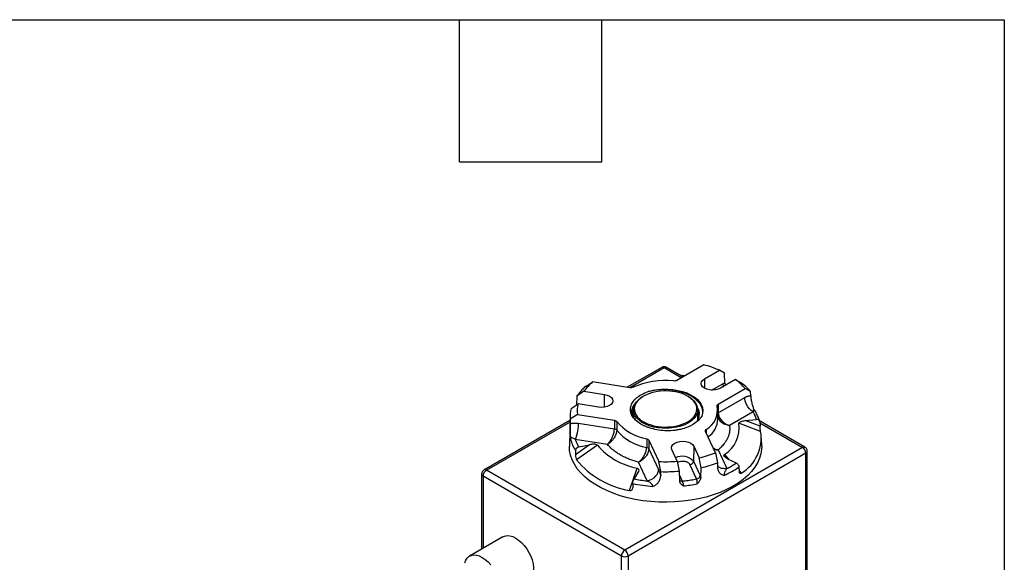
# Model space of a CAD drawing. Header units: inches. Extents: x 0.5 to 21.5, y 0.5 to 16.5.
# Tile 11 of 11: x 17.3 to 21.5, y 14.2 to 16.5. Entities that reach past the tile are written whole.
import ezdxf

# ---------------------------------------------------------------- set-up
doc = ezdxf.new("R2010")
doc.units = ezdxf.units.IN
doc.header["$LTSCALE"] = 2
doc.header["$MEASUREMENT"] = 0
doc.layers.add('TEXT', color=140, linetype='Continuous', lineweight=25)

msp = doc.modelspace()

# ---------------------------------------------------------------- linework, layer by layer
for p, q in [((20.0541, 15.0329), (19.9081, 14.9486)), ((19.9184, 14.9478), (20.0641, 15.0319)), ((20.0641, 15.0319), (20.1359, 14.9904)), ((20.1377, 14.9961), (20.0741, 15.0329)), ((20.2312, 15.0438), (20.1168, 14.9777)), ((20.2337, 14.9838), (20.2971, 15.0204)), ((20.3192, 15.0082), (20.2971, 15.0204)), ((20.3206, 14.9664), (20.3192, 15.0082)), ((19.9182, 14.947), (19.7619, 14.9712)), ((20.1374, 14.9954), (20.1353, 14.9884)), ((20.1454, 14.9942), (20.1374, 14.9954)), ((20.2337, 14.9838), (20.2343, 14.9442)), ((20.3651, 14.9811), (20.3018, 14.9445)), ((20.3651, 14.9811), (20.3866, 14.9694)), ((19.7252, 14.9319), (19.6952, 14.9117)), ((19.7252, 14.9319), (19.8117, 14.9185)), ((19.9207, 14.9475), (19.9365, 14.9509)), ((20.2643, 14.9364), (20.3113, 14.9635)), ((20.2913, 14.877), (20.4057, 14.9431)), ((20.4287, 14.9314), (20.4057, 14.9431)), ((20.4292, 14.9131), (20.4287, 14.9314)), ((19.6952, 14.9117), (19.6942, 14.8742)), ((19.8114, 14.8648), (19.8117, 14.9185)), ((19.9765, 14.9111), (19.9736, 14.9094)), ((20.1659, 14.9094), (20.163, 14.9111)), ((20.2921, 14.841), (20.404, 14.9056)), ((19.6706, 14.8586), (19.7002, 14.8782)), ((19.7868, 14.8648), (19.7002, 14.8782)), ((19.9337, 14.8539), (19.9337, 14.8247)), ((20.2057, 14.809), (20.2057, 14.8539)), ((20.2905, 14.8156), (20.2897, 14.8514)), ((20.2913, 14.877), (20.2921, 14.841)), ((20.4393, 14.8451), (20.3395, 14.7875)), ((20.4434, 14.8544), (20.4414, 14.8579)), ((19.6661, 14.8089), (19.3031, 14.5994)), ((19.3131, 14.5984), (19.6659, 14.802)), ((19.6665, 14.8282), (19.6638, 14.7009)), ((19.667, 14.8136), (19.6666, 14.7952)), ((19.6981, 14.8336), (19.667, 14.8136)), ((19.6981, 14.8336), (19.8543, 14.8094)), ((19.8645, 14.8042), (19.8639, 14.768)), ((20.29, 14.8391), (20.2921, 14.841)), ((20.4062, 14.8082), (20.4535, 14.813)), ((20.4686, 14.7847), (20.4062, 14.8082)), ((20.4682, 14.8024), (20.4686, 14.7847)), ((20.6582, 14.6957), (20.4686, 14.8051)), ((19.7009, 14.7969), (19.8538, 14.7732)), ((20.28, 14.6721), (20.2381, 14.7624)), ((20.2409, 14.77), (20.2412, 14.7556)), ((20.4712, 14.7621), (20.3792, 14.7968)), ((20.4683, 14.7985), (20.6482, 14.6947)), ((19.8244, 14.7078), (19.688, 14.7289)), ((19.9906, 14.7313), (19.99, 14.6952)), ((19.9997, 14.7255), (19.9991, 14.6893)), ((19.9997, 14.7255), (20.0416, 14.6353)), ((20.4757, 14.7009), (20.475, 14.7328)), ((19.7487, 14.7064), (19.6892, 14.6641)), ((19.6895, 14.682), (19.6892, 14.6641)), ((19.7819, 14.7044), (19.6942, 14.6419)), ((19.7036, 14.697), (19.7487, 14.7064)), ((20.6482, 14.6947), (19.8972, 14.2612)), ((19.9991, 14.6893), (20.04, 14.6011)), ((20.1189, 14.6365), (20.0957, 14.6865)), ((20.1887, 14.7009), (20.1874, 14.6368)), ((20.1887, 14.7009), (20.2119, 14.6509)), ((20.2916, 14.6843), (20.3282, 14.6056)), ((20.6682, 13.7638), (20.6682, 14.6784)), ((20.6623, 14.6702), (19.9113, 14.2367)), ((20.0494, 14.5928), (20.0416, 14.6353)), ((20.1189, 14.6365), (20.1274, 14.5949)), ((20.1874, 14.6368), (20.2154, 14.5764)), ((20.2194, 14.6092), (20.2119, 14.6509)), ((20.28, 14.6721), (20.2887, 14.6299)), ((20.3179, 14.6647), (20.3359, 14.645)), ((20.3315, 14.6471), (20.3682, 14.6293)), ((20.6623, 13.7557), (20.6623, 14.6702)), ((19.8972, 14.2612), (19.3131, 14.5984)), ((19.9174, 14.5131), (19.9494, 14.6077)), ((19.9918, 14.5535), (19.9552, 14.6323)), ((20.0491, 14.5744), (20.0494, 14.5928)), ((20.1274, 14.5949), (20.1285, 14.5526)), ((20.2009, 14.5621), (20.1729, 14.6225)), ((20.2188, 14.5666), (20.2194, 14.6092)), ((20.2887, 14.6299), (20.2892, 14.6115)), ((20.3797, 14.6117), (20.38, 14.5938)), ((20.38, 14.5966), (20.3895, 14.5861)), ((19.2931, 14.582), (19.2931, 14.266)), ((19.8831, 14.2367), (19.299, 14.5739)), ((19.299, 14.5739), (19.299, 14.2693)), ((19.9529, 14.5886), (19.9365, 14.5625)), ((20.1279, 14.5778), (20.1396, 14.5526)), ((19.9313, 14.5424), (19.9312, 14.5244)), ((19.3831, 14.3179), (19.2417, 14.2363)), ((19.8831, 13.3222), (19.8831, 14.2367)), ((19.9113, 14.2367), (19.9113, 13.3222))]:
    msp.add_line(p, q)
at = {"flags": 128}
for points in [[(20.3018, 14.9445), (20.2918, 14.9401), (20.2802, 14.9373), (20.2677, 14.9364), (20.2553, 14.9373), (20.2437, 14.9401), (20.2337, 14.9445), (20.2261, 14.9502), (20.2212, 14.957), (20.2196, 14.9641), (20.2212, 14.9713), (20.2261, 14.978), (20.2337, 14.9838)], [(19.9964, 14.9303), (20.016, 14.9353), (20.0365, 14.9387), (20.0577, 14.9405), (20.079, 14.9406), (20.1002, 14.939), (20.1209, 14.9358), (20.1406, 14.9311), (20.159, 14.9248), (20.1757, 14.9171), (20.1905, 14.9082), (20.2031, 14.8982), (20.2132, 14.8873), (20.2207, 14.8758), (20.2254, 14.8637), (20.2272, 14.8515), (20.2261, 14.8391), (20.2222, 14.827)], [(19.8117, 14.9185), (19.8233, 14.9157), (19.8333, 14.9113), (19.841, 14.9056), (19.8458, 14.8989), (19.8474, 14.8917), (19.8458, 14.8845), (19.841, 14.8778), (19.8333, 14.872), (19.8233, 14.8676), (19.8117, 14.8648), (19.7993, 14.8639), (19.7868, 14.8648)], [(20.1659, 14.7984), (20.1509, 14.7909), (20.1341, 14.7848), (20.116, 14.7801), (20.0969, 14.777), (20.0772, 14.7755), (20.0573, 14.7757), (20.0378, 14.7776), (20.0188, 14.7811), (20.001, 14.7862), (19.9847, 14.7927), (19.9701, 14.8005), (19.9577, 14.8094), (19.9477, 14.8193), (19.9402, 14.8299), (19.9356, 14.8411), (19.9338, 14.8525), (19.9349, 14.8639), (19.9388, 14.8752), (19.9456, 14.8859), (19.955, 14.896), (19.9668, 14.9052), (19.9736, 14.9094)], [(20.1659, 14.9094), (20.1758, 14.903), (20.1871, 14.8936), (20.1959, 14.8833), (20.2019, 14.8724), (20.2052, 14.8611), (20.2055, 14.8496), (20.203, 14.8383), (20.1976, 14.8272), (20.1895, 14.8168), (20.1789, 14.8071), (20.1659, 14.7984)], [(19.8543, 14.8094), (19.854, 14.7892), (19.8538, 14.7732)], [(20.0957, 14.6865), (20.0941, 14.6937), (20.0957, 14.7009), (20.1005, 14.7076), (20.1082, 14.7134), (20.1181, 14.7178), (20.1298, 14.7205), (20.1422, 14.7215), (20.1547, 14.7205), (20.1663, 14.7178), (20.1762, 14.7134), (20.1839, 14.7076), (20.1887, 14.7009)], [(20.4757, 14.7009), (20.4754, 14.6881), (20.4725, 14.6684), (20.4668, 14.649), (20.4583, 14.6299), (20.447, 14.6113), (20.433, 14.5933), (20.4165, 14.5761), (20.3975, 14.5597), (20.3762, 14.5442), (20.3528, 14.5299), (20.3273, 14.5168), (20.3, 14.5049), (20.2711, 14.4944), (20.2407, 14.4854), (20.2092, 14.4778), (20.1766, 14.4719), (20.1433, 14.4675), (20.1095, 14.4647), (20.0754, 14.4636), (20.0413, 14.4642), (20.0073, 14.4664), (19.9738, 14.4702), (19.941, 14.4757), (19.9091, 14.4827), (19.8784, 14.4913), (19.8489, 14.5013), (19.8211, 14.5127), (19.795, 14.5254), (19.7708, 14.5394), (19.7488, 14.5544), (19.729, 14.5705), (19.7117, 14.5875), (19.6969, 14.6052), (19.6847, 14.6237), (19.6752, 14.6426), (19.6686, 14.6619), (19.6647, 14.6815), (19.6638, 14.7009)], [(19.3831, 14.3179), (19.3902, 14.321), (19.4007, 14.3229), (19.4122, 14.3221), (19.4244, 14.3186), (19.4369, 14.3126), (19.4494, 14.3042), (19.4616, 14.2936), (19.4731, 14.2811), (19.4836, 14.2671), (19.4928, 14.252), (19.5005, 14.2361), (19.5065, 14.2199), (19.5106, 14.2038), (19.5126, 14.1883), (19.5126, 14.1738), (19.5106, 14.1607), (19.5065, 14.1494), (19.5005, 14.1401), (19.4928, 14.1331), (19.4906, 14.1317)], [(19.2218, 14.2073), (19.2258, 14.2186), (19.2318, 14.2279), (19.2395, 14.2349), (19.2488, 14.2394), (19.2593, 14.2413), (19.2708, 14.2404), (19.2829, 14.237), (19.2955, 14.2309), (19.308, 14.2225), (19.3201, 14.2119), (19.3316, 14.1995)]]:
    msp.add_lwpolyline(points, dxfattribs=at)
for centre, radius, start, end in [((20.0582, 15.0237), 0.0101, 54.3824, 114.3071), ((20.0699, 15.0237), 0.0101, 65.6929, 125.6176), ((20.1053, 14.5851), 0.4756, 66.2146, 74.6426), ((19.9011, 14.8041), 0.2174, 129.7993, 144.0136), ((20.0686, 14.6329), 0.3442, 84.116, 113.4701), ((20.2226, 14.7883), 0.2398, 40.1932, 53.5089), ((20.2296, 14.7527), 0.2676, 41.9144, 54.0829), ((19.8819, 14.7807), 0.228, 131.387, 144.9281), ((19.8025, 14.8253), 0.136, 165.8285, 184.9539), ((19.8223, 14.8499), 0.1253, 166.9112, 187.4559), ((20.195, 14.8518), 0.0938, 299.3187, 10.8843), ((20.0223, 14.932), 0.2031, 218.9852, 261.0202), ((20.1947, 14.8186), 0.0959, 304.327, 358.2134), ((20.0221, 14.8965), 0.2039, 219.0707, 260.9347), ((20.2486, 14.7772), 0.1321, 301.6475, 8.5555), ((20.3001, 14.7346), 0.1733, 301.0473, 9.1558), ((19.8236, 14.768), 0.1593, 193.5415, 212.6703), ((20.0017, 14.8918), 0.2888, 220.4414, 259.564), ((20.654, 14.6865), 0.0101, 65.8698, 125.6021), ((20.6316, 14.6688), 0.0307, 2.6055, 57.3945), ((20.6581, 14.6794), 0.0101, 294.3754, 354.2962), ((19.9803, 14.8799), 0.3722, 219.7443, 260.2611), ((20.0697, 15.2785), 0.6438, 267.4963, 274.3823), ((20.1411, 14.5962), 0.0615, 41.2835, 117.8459), ((20.1711, 14.6388), 0.0164, 276.1511, 353.0064), ((20.0961, 15.142), 0.5045, 283.2656, 291.3683), ((19.3297, 14.5725), 0.0307, 122.6055, 177.3945), ((19.3073, 14.5904), 0.00985, 53.6972, 115.0684), ((20.0697, 15.2883), 0.6958, 268.3237, 274.754), ((20.0955, 15.1508), 0.5556, 282.8799, 290.3518), ((20.1588, 14.9363), 0.3926, 293.7639, 304.2362), ((19.3027, 14.5827), 0.00959, 184.0503, 247.2616), ((20.0662, 15.1882), 0.6597, 258.2048, 265.6101), ((20.0743, 15.1823), 0.6538, 276.2115, 281.3746), ((19.9138, 14.2353), 0.0307, 122.6055, 177.3945), ((19.8806, 14.2353), 0.0307, 2.6055, 57.3945), ((19.8972, 14.264), 0.0307, 242.6097, 297.3903)]:
    msp.add_arc(centre, radius, start, end)
for points, knots in [([(20.074, 15.0326), (20.0724, 15.0335), (20.0686, 15.0356), (20.062, 15.0357), (20.0568, 15.0345), (20.0546, 15.033), (20.0541, 15.0328)], [0, 0, 0, 0, 0.25736, 0.613536, 0.929769, 1, 1, 1, 1]), ([(20.1374, 14.9954), (20.1377, 14.9963), (20.1382, 14.9976), (20.1387, 14.9982), (20.1389, 14.9981), (20.1389, 14.998)], [0, 0, 0, 0, 0.599806, 0.921772, 1, 1, 1, 1]), ([(20.1498, 14.9968), (20.1466, 14.9972), (20.143, 14.9977), (20.1393, 14.998), (20.1389, 14.9981)], [0, 0, 0, 0, 0.887004, 1, 1, 1, 1]), ([(20.3113, 14.9635), (20.3121, 14.964), (20.3137, 14.9648), (20.316, 14.9657), (20.3184, 14.9663), (20.3198, 14.9664), (20.3206, 14.9664)], [0, 0, 0, 0, 0.249969, 0.497845, 0.746809, 1, 1, 1, 1]), ([(20.3206, 14.9664), (20.3208, 14.9642), (20.3212, 14.9611), (20.3227, 14.9579), (20.3232, 14.9569)], [0, 0, 0, 0, 0.695943, 1, 1, 1, 1]), ([(19.9633, 14.7951), (19.9552, 14.7998), (19.9482, 14.805), (19.9363, 14.8163), (19.9316, 14.8222), (19.9246, 14.8346), (19.9224, 14.8412), (19.9206, 14.8542), (19.9209, 14.8608), (19.9243, 14.8738), (19.9272, 14.8801), (19.9355, 14.8923), (19.9408, 14.8982), (19.9535, 14.909), (19.9609, 14.914), (19.9775, 14.923), (19.9866, 14.9269), (19.9964, 14.9303)], [0, 0, 0, 0, 0.125, 0.125, 0.25, 0.25, 0.375, 0.375, 0.5, 0.5, 0.625, 0.625, 0.75, 0.75, 0.875, 0.875, 1, 1, 1, 1]), ([(19.9388, 14.8668), (19.941, 14.8767), (19.9466, 14.8864), (19.9637, 14.9037), (19.9753, 14.9114), (20.0026, 14.9236), (20.0184, 14.9281), (20.0517, 14.9333), (20.0693, 14.934), (20.1036, 14.9315), (20.1203, 14.9283), (20.1503, 14.9184), (20.1636, 14.9117), (20.1847, 14.8959), (20.1926, 14.8868), (20.2016, 14.8676), (20.2029, 14.8574), (20.1985, 14.8377), (20.1929, 14.828), (20.1757, 14.8107), (20.1642, 14.803), (20.1368, 14.7908), (20.1211, 14.7863), (20.0877, 14.781), (20.0702, 14.7803), (20.0359, 14.7829), (20.0192, 14.7861), (19.9892, 14.796), (19.9759, 14.8027), (19.9548, 14.8185), (19.9469, 14.8276), (19.9378, 14.8468), (19.9366, 14.8569), (19.9388, 14.8668)], [0, 0, 0, 0, 0.0625, 0.0625, 0.125, 0.125, 0.1875, 0.1875, 0.25, 0.25, 0.3125, 0.3125, 0.375, 0.375, 0.4375, 0.4375, 0.5, 0.5, 0.5625, 0.5625, 0.625, 0.625, 0.6875, 0.6875, 0.75, 0.75, 0.8125, 0.8125, 0.875, 0.875, 0.9375, 0.9375, 1, 1, 1, 1]), ([(20.2271, 14.8418), (20.2269, 14.8458), (20.2265, 14.8541), (20.2223, 14.8666), (20.2152, 14.879), (20.2054, 14.8907), (20.1929, 14.9016), (20.1782, 14.9113), (20.1614, 14.9199), (20.1428, 14.927), (20.1229, 14.9325), (20.1019, 14.9365), (20.0803, 14.9387), (20.0586, 14.9392), (20.037, 14.938), (20.016, 14.9352), (20.003, 14.9319), (19.9964, 14.9303)], [0, 0, 0, 0, 0.060903, 0.127981, 0.19506, 0.262138, 0.329216, 0.396295, 0.463373, 0.530451, 0.59753, 0.664608, 0.731687, 0.798765, 0.865843, 0.932922, 1, 1, 1, 1]), ([(20.3113, 14.9635), (20.3115, 14.9619), (20.3119, 14.9585), (20.3135, 14.9544), (20.3149, 14.9526), (20.3152, 14.9522)], [0, 0, 0, 0, 0.452504, 0.905009, 1, 1, 1, 1]), ([(19.9474, 14.8865), (19.9444, 14.8837), (19.9368, 14.8767), (19.9299, 14.864), (19.9264, 14.8493), (19.9282, 14.8344), (19.9351, 14.8201), (19.9465, 14.8066), (19.9577, 14.799), (19.9633, 14.7951)], [0, 0, 0, 0, 0.0988132, 0.249011, 0.3992088, 0.5494066, 0.6996044, 0.8498022, 1, 1, 1, 1]), ([(20.404, 14.9056), (20.4051, 14.9062), (20.4072, 14.9074), (20.4105, 14.909), (20.4137, 14.9103), (20.418, 14.9117), (20.4233, 14.913), (20.4272, 14.9131), (20.4292, 14.9131)], [0, 0, 0, 0, 0.1250273, 0.2498421, 0.3748668, 0.5005212, 0.7513326, 1, 1, 1, 1]), ([(20.4393, 14.8451), (20.4289, 14.8511), (20.4108, 14.8716), (20.4041, 14.8965), (20.404, 14.9056)], [0, 0, 0, 0, 0.571429, 1, 1, 1, 1]), ([(20.4292, 14.9131), (20.4296, 14.9078), (20.4303, 14.8972), (20.4341, 14.8803), (20.438, 14.867), (20.4406, 14.8601), (20.4414, 14.8579)], [0, 0, 0, 0, 0.308125, 0.616754, 0.873962, 1, 1, 1, 1]), ([(19.9276, 14.8457), (19.9275, 14.848), (19.9275, 14.8528), (19.9293, 14.8595), (19.9318, 14.8654), (19.9354, 14.8722), (19.9397, 14.8768), (19.9427, 14.8799)], [0, 0, 0, 0, 0.192946, 0.402753, 0.572206, 0.701291, 1, 1, 1, 1]), ([(19.9337, 14.8446), (19.9322, 14.8424), (19.9299, 14.8389), (19.9295, 14.8353), (19.9293, 14.834)], [0, 0, 0, 0, 0.652148, 1, 1, 1, 1]), ([(19.9294, 14.8338), (19.9303, 14.8373), (19.9312, 14.841), (19.9337, 14.8443), (19.9337, 14.8444)], [0, 0, 0, 0, 0.964025, 1, 1, 1, 1]), ([(20.2026, 14.8042), (20.2052, 14.8088), (20.2109, 14.8186), (20.213, 14.8348), (20.211, 14.8505), (20.2055, 14.8601), (20.2031, 14.8643)], [0, 0, 0, 0, 0.233252, 0.508634, 0.784016, 1, 1, 1, 1]), ([(20.2038, 14.8619), (20.2049, 14.8602), (20.2089, 14.854), (20.2118, 14.8442), (20.2118, 14.8364), (20.2118, 14.8333)], [0, 0, 0, 0, 0.185992, 0.686553, 1, 1, 1, 1]), ([(20.4433, 14.8544), (20.4432, 14.8546), (20.4429, 14.855), (20.442, 14.8543), (20.4407, 14.8515), (20.4399, 14.8474), (20.4393, 14.8451)], [0, 0, 0, 0, 0.080342, 0.230957, 0.562123, 1, 1, 1, 1]), ([(20.4675, 14.805), (20.4665, 14.8085), (20.4637, 14.818), (20.4565, 14.8331), (20.4494, 14.8461), (20.4442, 14.8529), (20.4432, 14.8543)], [0, 0, 0, 0, 0.203955, 0.556425, 0.910554, 1, 1, 1, 1]), ([(19.9337, 14.8411), (19.9334, 14.8408), (19.9316, 14.8392), (19.9309, 14.8374), (19.9303, 14.836)], [0, 0, 0, 0, 0.206065, 1, 1, 1, 1]), ([(20.2222, 14.827), (20.2187, 14.8207), (20.2141, 14.8147), (20.2025, 14.8034), (20.1957, 14.7981), (20.1843, 14.7909), (20.1802, 14.7886), (20.1717, 14.7843), (20.1672, 14.7823), (20.1532, 14.7766), (20.1434, 14.7735), (20.1276, 14.7699), (20.1221, 14.7688), (20.1111, 14.7671), (20.1056, 14.7665), (20.0888, 14.7651), (20.0773, 14.7649), (20.0547, 14.766), (20.0436, 14.7673), (20.0219, 14.7713), (20.0114, 14.774), (20.0017, 14.7775)], [0, 0, 0, 0, 0.125, 0.125, 0.25, 0.25, 0.3125, 0.3125, 0.375, 0.375, 0.5, 0.5, 0.5625, 0.5625, 0.625, 0.625, 0.75, 0.75, 0.875, 0.875, 1, 1, 1, 1]), ([(20.2102, 14.8224), (20.2101, 14.8238), (20.2098, 14.8279), (20.2073, 14.8318), (20.2057, 14.8343)], [0, 0, 0, 0, 0.357072, 1, 1, 1, 1]), ([(20.2057, 14.8343), (20.2061, 14.8338), (20.2086, 14.8299), (20.2094, 14.8257), (20.2102, 14.8221)], [0, 0, 0, 0, 0.129036, 1, 1, 1, 1]), ([(20.2903, 14.8243), (20.2907, 14.8222), (20.2917, 14.8172), (20.297, 14.8099), (20.3059, 14.8006), (20.3204, 14.7916), (20.3331, 14.7888), (20.3395, 14.7875)], [0, 0, 0, 0, 0.112235, 0.264909, 0.426939, 0.715141, 1, 1, 1, 1]), ([(20.2921, 14.841), (20.2923, 14.8321), (20.298, 14.8175), (20.3162, 14.798), (20.33, 14.7903), (20.3393, 14.7875), (20.3394, 14.7875), (20.3395, 14.7875)], [0, 0, 0, 0, 0.057904, 0.086856, 0.14476, 0.14476, 0.1452451, 0.1452451, 0.1452451, 0.1452451]), ([(20.3792, 14.7968), (20.3788, 14.7986), (20.3804, 14.8002), (20.3843, 14.8029), (20.3868, 14.8039), (20.3945, 14.8065), (20.4003, 14.8076), (20.4062, 14.8082)], [0, 0, 0, 0, 0.25, 0.25, 0.5, 0.5, 1, 1, 1, 1]), ([(20.4682, 14.8024), (20.4682, 14.8056), (20.4666, 14.8085), (20.461, 14.8125), (20.4573, 14.8134), (20.4535, 14.813)], [0, 0, 0, 0, 0.5, 0.5, 1, 1, 1, 1]), ([(19.6666, 14.7952), (19.6666, 14.7939), (19.6665, 14.7913), (19.6665, 14.7873), (19.6665, 14.7831), (19.6664, 14.7773), (19.6665, 14.7698), (19.6667, 14.7602), (19.6671, 14.7503), (19.6677, 14.7402), (19.6684, 14.7339), (19.6687, 14.7307)], [0, 0, 0, 0, 0.067759, 0.135403, 0.203302, 0.271826, 0.407571, 0.543866, 0.695077, 0.845878, 1, 1, 1, 1]), ([(19.6666, 14.7952), (19.6679, 14.7955), (19.6706, 14.7962), (19.6747, 14.797), (19.6789, 14.7976), (19.6847, 14.798), (19.692, 14.798), (19.6979, 14.7973), (19.7009, 14.7969)], [0, 0, 0, 0, 0.123302, 0.24737, 0.372676, 0.499679, 0.748807, 1, 1, 1, 1]), ([(19.7009, 14.7969), (19.7009, 14.7877), (19.6985, 14.7614), (19.6918, 14.7371), (19.688, 14.7289)], [0, 0, 0, 0, 0.428571, 1, 1, 1, 1]), ([(19.8244, 14.7078), (19.8244, 14.7078), (19.8245, 14.7079), (19.8302, 14.713), (19.8387, 14.7241), (19.8501, 14.7482), (19.8537, 14.7643), (19.8538, 14.7732)], [-0.1447594, -0.1447594, -0.1447594, -0.1447594, -0.1442758, -0.1442758, -0.086372, -0.0574201, 0.0004837, 0.0004837, 0.0004837, 0.0004837]), ([(19.8639, 14.768), (19.8637, 14.7591), (19.8589, 14.7437), (19.8436, 14.7217), (19.8322, 14.712), (19.8245, 14.7079), (19.8245, 14.7078), (19.8244, 14.7078)], [-0.1447594, -0.1447594, -0.1447594, -0.1447594, -0.0868557, -0.0579038, 0, 0, 0.0004837, 0.0004837, 0.0004837, 0.0004837]), ([(20.0017, 14.7775), (19.9996, 14.7781), (19.9955, 14.7795), (19.9896, 14.7817), (19.9839, 14.7841), (19.9784, 14.7866), (19.9732, 14.7893), (19.9681, 14.7921), (19.9649, 14.7941), (19.9633, 14.7951)], [0, 0, 0, 0, 0.143705, 0.286564, 0.428914, 0.571092, 0.713441, 0.856298, 1, 1, 1, 1]), ([(20.3395, 14.7875), (20.3397, 14.7854), (20.3403, 14.7814), (20.3406, 14.7753), (20.3405, 14.7693), (20.34, 14.7632), (20.3391, 14.7572), (20.3377, 14.7513), (20.336, 14.7453), (20.3339, 14.7394), (20.3303, 14.731), (20.3245, 14.7203), (20.3164, 14.7091), (20.3081, 14.6996), (20.3003, 14.6918), (20.2945, 14.6868), (20.2916, 14.6843)], [0, 0, 0, 0, 0.055943, 0.111595, 0.167039, 0.22236, 0.277641, 0.332967, 0.388422, 0.444091, 0.500056, 0.625932, 0.751918, 0.834634, 0.917236, 1, 1, 1, 1]), ([(20.4712, 14.7621), (20.4706, 14.7646), (20.4699, 14.7687), (20.469, 14.777), (20.4687, 14.7812), (20.4686, 14.7847)], [0, 0, 0, 0, 0.5, 0.5, 1, 1, 1, 1]), ([(19.688, 14.7289), (19.6836, 14.7323), (19.6766, 14.7362), (19.6702, 14.7356), (19.6688, 14.7326), (19.6687, 14.7307)], [1.1025594, 1.1025594, 1.1025594, 1.1025594, 1.217878, 1.2947571, 1.3716361, 1.3716361, 1.3716361, 1.3716361]), ([(19.688, 14.7289), (19.6888, 14.7267), (19.6904, 14.7224), (19.6932, 14.716), (19.6963, 14.7096), (19.6998, 14.7032), (19.7023, 14.6991), (19.7036, 14.697)], [0, 0, 0, 0, 0.2001745, 0.4000873, 0.5999127, 0.7998255, 1, 1, 1, 1]), ([(19.7036, 14.697), (19.703, 14.6968), (19.7019, 14.6966), (19.7001, 14.6959), (19.6972, 14.6945), (19.6943, 14.6922), (19.6918, 14.6891), (19.6905, 14.6867), (19.6897, 14.6843), (19.6896, 14.6828), (19.6895, 14.682)], [0, 0, 0, 0, 0.079776, 0.159593, 0.240679, 0.499394, 0.627929, 0.759459, 0.879005, 1, 1, 1, 1]), ([(19.7819, 14.7044), (19.7807, 14.7061), (19.7779, 14.7071), (19.7722, 14.7082), (19.7692, 14.7084), (19.7603, 14.7084), (19.7543, 14.7076), (19.7487, 14.7064)], [0, 0, 0, 0, 0.25, 0.25, 0.5, 0.5, 1, 1, 1, 1]), ([(19.9552, 14.6323), (19.952, 14.6332), (19.9457, 14.6349), (19.9365, 14.6378), (19.9274, 14.6409), (19.9186, 14.6441), (19.9101, 14.6476), (19.9018, 14.6512), (19.8937, 14.6551), (19.8858, 14.6591), (19.8751, 14.6651), (19.862, 14.6734), (19.8491, 14.683), (19.8391, 14.6919), (19.8312, 14.6997), (19.8267, 14.7051), (19.8244, 14.7078)], [0, 0, 0, 0, 0.055943, 0.111595, 0.167039, 0.22236, 0.277641, 0.332967, 0.388422, 0.444091, 0.500056, 0.625932, 0.751918, 0.834634, 0.917236, 1, 1, 1, 1]), ([(19.9552, 14.6323), (19.9553, 14.6323), (19.9553, 14.6323), (19.9624, 14.6368), (19.9728, 14.6471), (19.9859, 14.6704), (19.9899, 14.6862), (19.99, 14.6952)], [0, 0, 0, 0, 0.0004837, 0.0004837, 0.0583874, 0.0873393, 0.1452431, 0.1452431, 0.1452431, 0.1452431]), ([(19.9991, 14.6893), (19.9989, 14.6804), (19.9937, 14.6653), (19.977, 14.6443), (19.9641, 14.6357), (19.9553, 14.6323), (19.9553, 14.6323), (19.9552, 14.6323)], [0, 0, 0, 0, 0.0579038, 0.0868557, 0.1447594, 0.1447594, 0.1452431, 0.1452431, 0.1452431, 0.1452431]), ([(20.2916, 14.6843), (20.2852, 14.6856), (20.2776, 14.6872), (20.2715, 14.6917), (20.2705, 14.6924)], [0, 0, 0, 0, 0.846909, 1, 1, 1, 1]), ([(20.2727, 14.6877), (20.2749, 14.687), (20.281, 14.6851), (20.2874, 14.6846), (20.2916, 14.6843)], [0, 0, 0, 0, 0.349678, 1, 1, 1, 1]), ([(20.6681, 14.6784), (20.6681, 14.6785), (20.6683, 14.6805), (20.6674, 14.6847), (20.6646, 14.6902), (20.6612, 14.6941), (20.6586, 14.6953), (20.658, 14.6955)], [0, 0, 0, 0, 0.020667, 0.293564, 0.592494, 0.915674, 1, 1, 1, 1]), ([(19.6892, 14.6641), (19.6891, 14.6606), (19.6895, 14.6565), (19.6911, 14.6483), (19.6926, 14.6442), (19.6942, 14.6419)], [0, 0, 0, 0, 0.5, 0.5, 1, 1, 1, 1]), ([(20.1729, 14.6225), (20.1714, 14.6247), (20.1692, 14.628), (20.1635, 14.6316), (20.1582, 14.6338), (20.1523, 14.6353), (20.1441, 14.6363), (20.1338, 14.6359), (20.125, 14.6336), (20.1211, 14.6314), (20.1201, 14.6308)], [0, 0, 0, 0, 0.180559, 0.27864, 0.37704, 0.475121, 0.573521, 0.754081, 0.93464, 1, 1, 1, 1]), ([(20.3315, 14.6471), (20.3269, 14.6494), (20.3229, 14.6519), (20.3183, 14.6564), (20.3171, 14.658), (20.3162, 14.6606), (20.3161, 14.6615), (20.3165, 14.6632), (20.317, 14.664), (20.3179, 14.6647)], [0, 0, 0, 0, 0.5, 0.5, 0.75, 0.75, 0.875, 0.875, 1, 1, 1, 1]), ([(19.3032, 14.5993), (19.3023, 14.5988), (19.2993, 14.597), (19.2973, 14.5941), (19.2958, 14.592)], [0, 0, 0, 0, 0.290219, 1, 1, 1, 1]), ([(19.9494, 14.6077), (19.9522, 14.6071), (19.9539, 14.6054), (19.9559, 14.6022), (19.9562, 14.6004), (19.9562, 14.5952), (19.9549, 14.5918), (19.9529, 14.5886)], [0, 0, 0, 0, 0.25, 0.25, 0.5, 0.5, 1, 1, 1, 1]), ([(19.9918, 14.5535), (20.006, 14.5557), (20.0308, 14.5696), (20.0399, 14.592), (20.04, 14.6011)], [0, 0, 0, 0, 0.571429, 1, 1, 1, 1]), ([(20.04, 14.6011), (20.0405, 14.6002), (20.0413, 14.5983), (20.0426, 14.5952), (20.0443, 14.5905), (20.0465, 14.5838), (20.0482, 14.5775), (20.0491, 14.5744)], [0, 0, 0, 0, 0.13314, 0.266305, 0.400003, 0.694555, 1, 1, 1, 1]), ([(20.3282, 14.6056), (20.322, 14.6052), (20.3096, 14.6046), (20.2955, 14.6097), (20.2907, 14.6157), (20.289, 14.6177)], [0, 0, 0, 0, 0.4000267, 0.8000534, 1, 1, 1, 1]), ([(20.2892, 14.6115), (20.2893, 14.6103), (20.2894, 14.6078), (20.2899, 14.6042), (20.2907, 14.6008), (20.2921, 14.5964), (20.2946, 14.5914), (20.2986, 14.5861), (20.3037, 14.5817), (20.31, 14.5784), (20.3147, 14.5775), (20.317, 14.577)], [0, 0, 0, 0, 0.0677594, 0.1354027, 0.2033021, 0.2718261, 0.4075707, 0.543866, 0.695077, 0.8458778, 1, 1, 1, 1]), ([(20.3282, 14.6056), (20.3252, 14.6016), (20.3208, 14.5942), (20.3174, 14.5837), (20.3169, 14.5789), (20.317, 14.577)], [1.1025593, 1.1025593, 1.1025593, 1.1025593, 1.2178778, 1.2947569, 1.3716359, 1.3716359, 1.3716359, 1.3716359]), ([(20.3282, 14.6056), (20.331, 14.607), (20.3367, 14.61), (20.3449, 14.6146), (20.353, 14.6194), (20.3608, 14.6243), (20.3657, 14.6276), (20.3682, 14.6293)], [0, 0, 0, 0, 0.200174, 0.400087, 0.599913, 0.799826, 1, 1, 1, 1]), ([(20.3682, 14.6293), (20.3687, 14.6291), (20.3696, 14.6286), (20.371, 14.6276), (20.3734, 14.6257), (20.3758, 14.6228), (20.3778, 14.6193), (20.3789, 14.6167), (20.3796, 14.6141), (20.3797, 14.6125), (20.3797, 14.6117)], [0, 0, 0, 0, 0.079776, 0.159593, 0.240679, 0.499394, 0.627929, 0.759459, 0.879005, 1, 1, 1, 1]), ([(20.38, 14.5938), (20.3801, 14.5903), (20.381, 14.5874), (20.3843, 14.5843), (20.3869, 14.5842), (20.3895, 14.5861)], [0, 0, 0, 0, 0.5, 0.5, 1, 1, 1, 1]), ([(19.2958, 14.592), (19.2948, 14.5897), (19.2933, 14.5865), (19.2932, 14.583), (19.2932, 14.582)], [0, 0, 0, 0, 0.719462, 1, 1, 1, 1]), ([(19.9313, 14.5424), (19.9314, 14.5456), (19.9319, 14.5495), (19.9338, 14.5571), (19.9351, 14.5604), (19.9365, 14.5625)], [0, 0, 0, 0, 0.5, 0.5, 1, 1, 1, 1]), ([(20.0157, 14.5304), (20.0157, 14.5309), (20.0157, 14.5318), (20.0153, 14.5335), (20.0147, 14.5352), (20.0137, 14.537), (20.0125, 14.5388), (20.011, 14.5406), (20.0085, 14.5433), (20.0044, 14.5466), (19.9985, 14.5504), (19.9941, 14.5524), (19.9918, 14.5535)], [0, 0, 0, 0, 0.046117, 0.093476, 0.14352, 0.197462, 0.256253, 0.320607, 0.391044, 0.556987, 0.759834, 1, 1, 1, 1]), ([(20.0157, 14.5304), (20.0172, 14.531), (20.0202, 14.5322), (20.0244, 14.5345), (20.0283, 14.537), (20.0319, 14.5398), (20.0352, 14.5428), (20.039, 14.547), (20.0429, 14.5525), (20.0463, 14.5594), (20.0486, 14.5668), (20.0489, 14.5718), (20.0491, 14.5744)], [0, 0, 0, 0, 0.077744, 0.154207, 0.229839, 0.305102, 0.380468, 0.456407, 0.592675, 0.728402, 0.864709, 1, 1, 1, 1]), ([(20.1396, 14.5526), (20.1377, 14.5525), (20.134, 14.5523), (20.1301, 14.5537), (20.1288, 14.5552), (20.1285, 14.5556)], [0, 0, 0, 0, 0.433875, 0.867749, 1, 1, 1, 1]), ([(20.1285, 14.5526), (20.1286, 14.552), (20.1287, 14.5506), (20.1292, 14.5486), (20.1301, 14.5466), (20.1312, 14.5446), (20.1327, 14.5426), (20.1345, 14.5406), (20.1368, 14.5385), (20.1391, 14.5366), (20.142, 14.5346), (20.1438, 14.5333), (20.1451, 14.5324)], [0, 0, 0, 0, 0.077222, 0.156346, 0.238508, 0.324721, 0.415868, 0.512693, 0.625429, 0.755266, 0.832224, 1, 1, 1, 1]), ([(20.1396, 14.5526), (20.1437, 14.5531), (20.1521, 14.554), (20.1645, 14.5557), (20.1767, 14.5576), (20.1889, 14.5597), (20.1969, 14.5613), (20.2009, 14.5621)], [0, 0, 0, 0, 0.200214, 0.400107, 0.599893, 0.799786, 1, 1, 1, 1]), ([(20.1396, 14.5526), (20.1411, 14.5502), (20.1438, 14.543), (20.1449, 14.5351), (20.1451, 14.5324)], [0.4795713, 0.4795713, 0.4795713, 0.4795713, 0.5473463, 0.5981775, 0.5981775, 0.5981775, 0.5981775]), ([(20.2033, 14.5414), (20.2033, 14.542), (20.2033, 14.5433), (20.2033, 14.5454), (20.2032, 14.5477), (20.203, 14.5501), (20.2027, 14.5533), (20.2021, 14.5579), (20.2013, 14.5605), (20.2009, 14.5621)], [0, 0, 0, 0, 0.094939, 0.192373, 0.292339, 0.394871, 0.5, 0.705803, 1, 1, 1, 1]), ([(20.2033, 14.5414), (20.2045, 14.5427), (20.2062, 14.5445), (20.2089, 14.5474), (20.2111, 14.55), (20.2138, 14.5535), (20.2163, 14.5576), (20.2183, 14.5622), (20.2186, 14.5652), (20.2188, 14.5666)], [0, 0, 0, 0, 0.16789, 0.244907, 0.374839, 0.487651, 0.675587, 0.843844, 1, 1, 1, 1]), ([(20.2154, 14.5764), (20.2157, 14.5757), (20.2163, 14.5744), (20.2171, 14.5721), (20.218, 14.5695), (20.2185, 14.5676), (20.2188, 14.5666)], [0, 0, 0, 0, 0.246206, 0.492895, 0.74317, 1, 1, 1, 1]), ([(19.9174, 14.5131), (19.9213, 14.5122), (19.925, 14.5132), (19.9299, 14.5176), (19.9312, 14.5209), (19.9312, 14.5244)], [0, 0, 0, 0, 0.5, 0.5, 1, 1, 1, 1])]:
    msp.add_open_spline(points, degree=3, knots=knots)
for points in [[(19.7311, 14.9518), (19.7414, 14.9583), (19.7516, 14.9647), (19.7619, 14.9712)], [(20.1168, 14.9777), (20.1135, 14.9758), (20.1086, 14.9749), (20.1039, 14.9753)], [(19.9315, 14.9486), (19.9278, 14.9469), (19.9228, 14.9463), (19.9182, 14.947)], [(20.2871, 14.8695), (20.2863, 14.8723), (20.2879, 14.8751), (20.2913, 14.877)], [(20.4535, 14.813), (20.4501, 14.8239), (20.4454, 14.8346), (20.4393, 14.8451)], [(19.8543, 14.8094), (19.8589, 14.8087), (19.8627, 14.8067), (19.8645, 14.8042)], [(19.8639, 14.768), (19.8622, 14.7705), (19.8583, 14.7725), (19.8538, 14.7732)], [(20.2381, 14.7624), (20.2368, 14.765), (20.2379, 14.7679), (20.2409, 14.77)], [(19.9906, 14.7313), (19.9951, 14.7303), (19.9985, 14.7281), (19.9997, 14.7255)], [(19.99, 14.6952), (19.9944, 14.6942), (19.9979, 14.6919), (19.9991, 14.6893)], [(19.9365, 14.5625), (19.9545, 14.5588), (19.973, 14.5557), (19.9918, 14.5535)], [(20.2009, 14.5621), (20.2047, 14.5627), (20.2122, 14.5664), (20.2153, 14.5732), (20.2154, 14.5764)]]:
    msp.add_open_spline(points, degree=3)
at = {"layer": 'TEXT'}
for p, q in [((0.5, 16.5), (21.5, 16.5)), ((19.2, 15.9), (19.2, 16.5)), ((19.8, 15.9), (19.8, 16.5)), ((21.5, 16.5), (21.5, 0.5)), ((19.2, 15.9), (19.8, 15.9))]:
    msp.add_line(p, q, dxfattribs=at)

doc.saveas('drawing.dxf')
